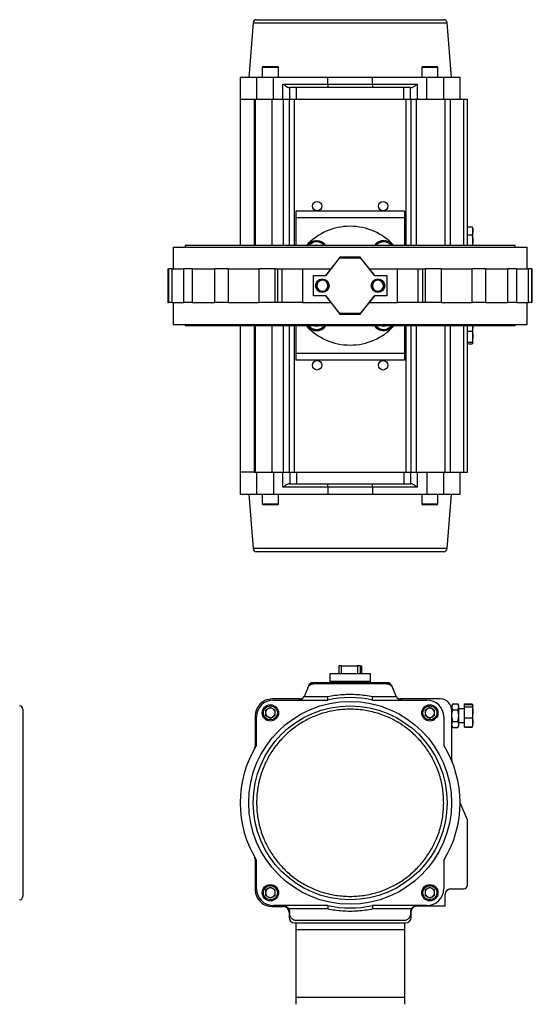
# Model space of a CAD drawing. Header units: millimetres. Extents: x 441 to 3746, y -9 to 3132.
# Tile 5 of 8: x 1221 to 1976, y 1681 to 3132. Entities that reach past the tile are written whole.
import ezdxf

# ---------------------------------------------------------------- set-up
doc = ezdxf.new("R2010")
doc.units = ezdxf.units.MM

msp = doc.modelspace()

# ---------------------------------------------------------------- linework, layer by layer
at = {"color": 7, "linetype": 'Continuous', "lineweight": 25}
for p, q in [((1565.1, 3127.7), (1558.4, 3047.3)), ((1857.4, 3047.3), (1850.8, 3127.7)), ((1580, 3063.3), (1600.8, 3063.3)), ((1815, 3063.3), (1835.8, 3063.3)), ((1545.9, 3047.3), (1545.9, 3015.3)), ((1569.9, 3047.3), (1545.9, 3047.3)), ((1569.9, 3047.3), (1569.9, 3015.3)), ((1594.9, 3047.3), (1569.9, 3047.3)), ((1578.4, 3061.7), (1578.4, 3047.3)), ((1594.9, 3015.3), (1594.9, 3047.3)), ((1675.2, 3047.3), (1594.9, 3047.3)), ((1602.4, 3047.3), (1602.4, 3061.7)), ((1675.2, 3037.3), (1675.2, 3047.3)), ((1740.7, 3047.3), (1675.2, 3047.3)), ((1740.7, 3037.3), (1740.7, 3047.3)), ((1820.9, 3047.3), (1740.7, 3047.3)), ((1813.4, 3061.7), (1813.4, 3047.3)), ((1820.9, 3015.3), (1820.9, 3047.3)), ((1845.9, 3047.3), (1820.9, 3047.3)), ((1837.4, 3047.3), (1837.4, 3061.7)), ((1845.9, 3015.3), (1845.9, 3047.3)), ((1869.9, 3047.3), (1845.9, 3047.3)), ((1869.9, 3015.3), (1869.9, 3047.3)), ((1608.9, 3015.3), (1608.9, 3037.3)), ((1608.9, 3037.3), (1675.2, 3037.3)), ((1675.2, 3037.3), (1740.7, 3037.3)), ((1740.7, 3037.3), (1806.9, 3037.3)), ((1806.9, 3037.3), (1806.9, 3015.3)), ((1617.6, 3032.3), (1618.9, 3032.3)), ((1618.9, 3015.3), (1618.9, 3032.3)), ((1628.9, 3015.3), (1628.9, 3032.3)), ((1786.9, 3032.3), (1628.9, 3032.3)), ((1786.9, 3015.3), (1786.9, 3032.3)), ((1796.9, 3015.3), (1796.9, 3032.3)), ((1796.9, 3032.3), (1798.3, 3032.3)), ((1545.9, 3015.3), (1545.9, 2799.6)), ((1545.9, 3015.3), (1567.2, 3015.3)), ((1567.2, 3015.3), (1567.9, 3015.3)), ((1567.9, 3015.3), (1567.9, 2799.6)), ((1567.9, 3015.3), (1592.9, 3015.3)), ((1592.9, 3015.3), (1609.9, 3015.3)), ((1609.9, 3015.3), (1617.9, 3015.3)), ((1617.9, 3015.3), (1625.9, 3015.3)), ((1617.9, 3015.3), (1617.9, 2799.6)), ((1625.9, 3015.3), (1789.9, 3015.3)), ((1789.9, 3015.3), (1797.9, 3015.3)), ((1797.9, 2799.6), (1797.9, 3015.3)), ((1797.9, 3015.3), (1805.9, 3015.3)), ((1805.9, 3015.3), (1847.9, 3015.3)), ((1847.9, 2799.6), (1847.9, 3015.3)), ((1847.9, 3015.3), (1855.9, 3015.3)), ((1855.9, 3015.3), (1874.9, 3015.3)), ((1874.9, 3015.3), (1880.9, 3015.3)), ((1880.9, 2799.6), (1880.9, 3015.3)), ((1787.9, 2850.3), (1627.9, 2850.3)), ((1627.9, 2850.3), (1627.9, 2840.3)), ((1787.9, 2850.3), (1787.9, 2840.3)), ((1787.9, 2840.3), (1627.9, 2840.3)), ((1627.9, 2840.3), (1627.9, 2799.6)), ((1787.9, 2840.3), (1787.9, 2799.6)), ((1880.9, 2826.8), (1887.6, 2826.8)), ((1880.9, 2815.2), (1887.6, 2815.2)), ((1888.5, 2825.6), (1887.6, 2826.8)), ((1888.9, 2824.8), (1888.5, 2825.6)), ((1888.9, 2821), (1888.9, 2824.8)), ((1888.9, 2806.7), (1888.9, 2821)), ((1888.9, 2799.6), (1888.9, 2806.7)), ((1446.9, 2797.3), (1446.9, 2765.3)), ((1446.9, 2797.3), (1968.9, 2797.3)), ((1464.6, 2799.6), (1464.6, 2797.3)), ((1951.2, 2799.6), (1464.6, 2799.6)), ((1951.2, 2797.3), (1951.2, 2799.6)), ((1968.9, 2765.3), (1968.9, 2797.3)), ((1692.9, 2782.3), (1671.9, 2755.3)), ((1671.9, 2755.3), (1692.9, 2781.3)), ((1722.9, 2782.3), (1692.9, 2782.3)), ((1692.9, 2781.3), (1722.9, 2781.3)), ((1743.9, 2755.3), (1722.9, 2782.3)), ((1722.9, 2781.3), (1743.9, 2755.3)), ((1439.4, 2765.3), (1439.4, 2715.3)), ((1439.4, 2765.3), (1440.9, 2765.3)), ((1445.3, 2765.3), (1440.9, 2765.3)), ((1440.9, 2715.3), (1440.9, 2765.3)), ((1445.3, 2765.3), (1462.7, 2765.3)), ((1445.3, 2765.3), (1445.3, 2715.3)), ((1475.3, 2765.3), (1462.7, 2765.3)), ((1462.7, 2715.3), (1462.7, 2765.3)), ((1475.3, 2765.3), (1508.5, 2765.3)), ((1475.3, 2765.3), (1475.3, 2715.3)), ((1528.2, 2765.3), (1508.5, 2765.3)), ((1508.5, 2715.3), (1508.5, 2765.3)), ((1528.2, 2765.3), (1573.8, 2765.3)), ((1528.2, 2765.3), (1528.2, 2715.3)), ((1597.5, 2765.3), (1573.8, 2765.3)), ((1573.8, 2715.3), (1573.8, 2765.3)), ((1597.5, 2765.3), (1601, 2765.3)), ((1597.5, 2715.3), (1597.5, 2765.3)), ((1601, 2765.3), (1607.9, 2765.3)), ((1601, 2765.3), (1601, 2715.3)), ((1607.9, 2715.3), (1607.9, 2765.3)), ((1607.9, 2765.3), (1637.9, 2765.3)), ((1637.9, 2765.3), (1637.9, 2715.3)), ((1637.9, 2765.3), (1679.7, 2765.3)), ((1736.2, 2765.3), (1777.9, 2765.3)), ((1777.9, 2715.3), (1777.9, 2765.3)), ((1777.9, 2765.3), (1807.9, 2765.3)), ((1807.9, 2765.3), (1807.9, 2715.3)), ((1807.9, 2765.3), (1814.9, 2765.3)), ((1814.9, 2765.3), (1818.4, 2765.3)), ((1814.9, 2715.3), (1814.9, 2765.3)), ((1842.1, 2765.3), (1818.4, 2765.3)), ((1818.4, 2765.3), (1818.4, 2715.3)), ((1842.1, 2765.3), (1887.7, 2765.3)), ((1842.1, 2765.3), (1842.1, 2715.3)), ((1907.4, 2765.3), (1887.7, 2765.3)), ((1887.7, 2715.3), (1887.7, 2765.3)), ((1907.4, 2765.3), (1940.5, 2765.3)), ((1907.4, 2765.3), (1907.4, 2715.3)), ((1953.2, 2765.3), (1940.5, 2765.3)), ((1940.5, 2715.3), (1940.5, 2765.3)), ((1953.2, 2765.3), (1970.6, 2765.3)), ((1953.2, 2765.3), (1953.2, 2715.3)), ((1975, 2765.3), (1970.6, 2765.3)), ((1970.6, 2715.3), (1970.6, 2765.3)), ((1975, 2765.3), (1976.4, 2765.3)), ((1975, 2765.3), (1975, 2715.3)), ((1976.4, 2715.3), (1976.4, 2765.3)), ((1653.9, 2725.3), (1653.9, 2755.3)), ((1653.9, 2755.3), (1671.9, 2755.3)), ((1660, 2744.3), (1657.7, 2740.3)), ((1662.3, 2748.3), (1660, 2744.3)), ((1673.9, 2744.3), (1671.6, 2748.3)), ((1676.2, 2740.3), (1673.9, 2744.3)), ((1742, 2744.3), (1739.7, 2740.3)), ((1744.3, 2748.3), (1742, 2744.3)), ((1743.9, 2755.3), (1761.9, 2755.3)), ((1755.9, 2744.3), (1753.6, 2748.3)), ((1758.2, 2740.3), (1755.9, 2744.3)), ((1761.9, 2755.3), (1761.9, 2725.3)), ((1657.7, 2740.3), (1660, 2736.3)), ((1660, 2736.3), (1662.3, 2732.3)), ((1671.6, 2732.3), (1673.9, 2736.3)), ((1673.9, 2736.3), (1676.2, 2740.3)), ((1739.7, 2740.3), (1742, 2736.3)), ((1742, 2736.3), (1744.3, 2732.3)), ((1753.6, 2732.3), (1755.9, 2736.3)), ((1755.9, 2736.3), (1758.2, 2740.3)), ((1439.4, 2715.3), (1440.9, 2715.3)), ((1445.3, 2715.3), (1440.9, 2715.3)), ((1445.3, 2715.3), (1462.7, 2715.3)), ((1446.9, 2715.3), (1446.9, 2683.3)), ((1475.3, 2715.3), (1462.7, 2715.3)), ((1475.3, 2715.3), (1508.5, 2715.3)), ((1528.2, 2715.3), (1508.5, 2715.3)), ((1528.2, 2715.3), (1573.8, 2715.3)), ((1597.5, 2715.3), (1573.8, 2715.3)), ((1601, 2715.3), (1597.5, 2715.3)), ((1607.9, 2715.3), (1601, 2715.3)), ((1637.9, 2715.3), (1607.9, 2715.3)), ((1637.9, 2715.3), (1679.7, 2715.3)), ((1671.9, 2725.3), (1653.9, 2725.3)), ((1671.9, 2725.3), (1692.9, 2698.3)), ((1692.9, 2699.3), (1671.9, 2725.3)), ((1722.9, 2698.3), (1743.9, 2725.3)), ((1743.9, 2725.3), (1722.9, 2699.3)), ((1736.2, 2715.3), (1777.9, 2715.3)), ((1761.9, 2725.3), (1743.9, 2725.3)), ((1807.9, 2715.3), (1777.9, 2715.3)), ((1814.9, 2715.3), (1807.9, 2715.3)), ((1818.4, 2715.3), (1814.9, 2715.3)), ((1842.1, 2715.3), (1818.4, 2715.3)), ((1842.1, 2715.3), (1887.7, 2715.3)), ((1907.4, 2715.3), (1887.7, 2715.3)), ((1907.4, 2715.3), (1940.5, 2715.3)), ((1953.2, 2715.3), (1940.5, 2715.3)), ((1953.2, 2715.3), (1970.6, 2715.3)), ((1968.9, 2683.3), (1968.9, 2715.3)), ((1975, 2715.3), (1970.6, 2715.3)), ((1975, 2715.3), (1976.4, 2715.3)), ((1722.9, 2699.3), (1692.9, 2699.3)), ((1692.9, 2698.3), (1722.9, 2698.3)), ((1446.9, 2683.3), (1968.9, 2683.3)), ((1464.6, 2683.3), (1464.6, 2681.1)), ((1951.2, 2681.1), (1464.6, 2681.1)), ((1545.9, 2681.1), (1545.9, 2465.3)), ((1567.9, 2681.1), (1567.9, 2465.3)), ((1617.9, 2681.1), (1617.9, 2465.3)), ((1627.9, 2681.1), (1627.9, 2640.3)), ((1787.9, 2681.1), (1787.9, 2640.3)), ((1797.9, 2465.3), (1797.9, 2681.1)), ((1847.9, 2465.3), (1847.9, 2681.1)), ((1880.9, 2465.3), (1880.9, 2681.1)), ((1880.9, 2673.3), (1887.6, 2673.3)), ((1888.8, 2681.1), (1888.9, 2680.1)), ((1888.9, 2680.1), (1888.9, 2681.1)), ((1888.9, 2665.3), (1888.9, 2680.1)), ((1951.2, 2681.1), (1951.2, 2683.3)), ((1880.9, 2657.2), (1887.6, 2657.2)), ((1888.8, 2655.7), (1888.9, 2655.8)), ((1888.9, 2656), (1888.9, 2665.3)), ((1888.9, 2655.8), (1888.9, 2656)), ((1880.9, 2654.7), (1887.6, 2654.7)), ((1787.9, 2640.3), (1627.9, 2640.3)), ((1627.9, 2640.3), (1627.9, 2630.3)), ((1787.9, 2630.3), (1627.9, 2630.3)), ((1787.9, 2640.3), (1787.9, 2630.3)), ((1545.9, 2465.3), (1545.9, 2433.3)), ((1567.2, 2465.3), (1545.9, 2465.3)), ((1567.2, 2465.3), (1567.9, 2465.3)), ((1567.9, 2465.3), (1592.9, 2465.3)), ((1569.9, 2465.3), (1569.9, 2433.3)), ((1592.9, 2465.3), (1609.9, 2465.3)), ((1594.9, 2465.3), (1594.9, 2433.3)), ((1608.9, 2443.3), (1608.9, 2465.3)), ((1609.9, 2465.3), (1617.9, 2465.3)), ((1617.9, 2465.3), (1625.9, 2465.3)), ((1618.9, 2465.3), (1618.9, 2448.3)), ((1625.9, 2465.3), (1789.9, 2465.3)), ((1628.9, 2465.3), (1628.9, 2448.3)), ((1786.9, 2465.3), (1786.9, 2448.3)), ((1789.9, 2465.3), (1797.9, 2465.3)), ((1796.9, 2465.3), (1796.9, 2448.3)), ((1797.9, 2465.3), (1805.9, 2465.3)), ((1805.9, 2465.3), (1847.9, 2465.3)), ((1806.9, 2465.3), (1806.9, 2443.3)), ((1820.9, 2465.3), (1820.9, 2433.3)), ((1845.9, 2433.3), (1845.9, 2465.3)), ((1847.9, 2465.3), (1855.9, 2465.3)), ((1855.9, 2465.3), (1874.9, 2465.3)), ((1869.9, 2433.3), (1869.9, 2465.3)), ((1874.9, 2465.3), (1880.9, 2465.3)), ((1675.2, 2443.3), (1608.9, 2443.3)), ((1618.9, 2448.3), (1617.6, 2448.3)), ((1628.9, 2448.3), (1786.9, 2448.3)), ((1740.7, 2443.3), (1675.2, 2443.3)), ((1675.2, 2443.3), (1675.2, 2433.3)), ((1806.9, 2443.3), (1740.7, 2443.3)), ((1740.7, 2443.3), (1740.7, 2433.3)), ((1798.3, 2448.3), (1796.9, 2448.3)), ((1545.9, 2433.3), (1569.9, 2433.3)), ((1558.4, 2433.3), (1565.1, 2352.9)), ((1569.9, 2433.3), (1594.9, 2433.3)), ((1578.4, 2433.3), (1578.4, 2418.9)), ((1594.9, 2433.3), (1675.2, 2433.3)), ((1602.4, 2418.9), (1602.4, 2433.3)), ((1675.2, 2433.3), (1740.7, 2433.3)), ((1740.7, 2433.3), (1820.9, 2433.3)), ((1813.4, 2433.3), (1813.4, 2418.9)), ((1820.9, 2433.3), (1845.9, 2433.3)), ((1837.4, 2418.9), (1837.4, 2433.3)), ((1845.9, 2433.3), (1869.9, 2433.3)), ((1850.8, 2352.9), (1857.4, 2433.3)), ((1600.8, 2417.3), (1580, 2417.3)), ((1835.8, 2417.3), (1815, 2417.3)), ((1691.3, 2180.2), (1691.3, 2168.2)), ((1695, 2180.2), (1691.3, 2180.2)), ((1695, 2168.2), (1695, 2180.2)), ((1695, 2180.2), (1719, 2180.2)), ((1719, 2180.2), (1719, 2168.2)), ((1723.2, 2180.2), (1719, 2180.2)), ((1723.2, 2168.2), (1723.2, 2180.2)), ((1723.2, 2180.2), (1723.8, 2180.2)), ((1723.8, 2180.2), (1723.8, 2176.2)), ((1723.8, 2180.2), (1724, 2180.2)), ((1724, 2176.2), (1724, 2180.2)), ((1724, 2180.2), (1724.6, 2180.2)), ((1724.6, 2180.2), (1724.6, 2168.2)), ((1677.9, 2168.2), (1677.9, 2157.2)), ((1737.9, 2168.2), (1677.9, 2168.2)), ((1723.8, 2176.2), (1724, 2176.2)), ((1737.9, 2157.2), (1737.9, 2168.2)), ((1762.3, 2155.2), (1653.5, 2155.2)), ((1761.3, 2153.7), (1654.6, 2153.7)), ((1737.9, 2157.2), (1677.9, 2157.2)), ((1679.4, 2157.2), (1679.4, 2155.2)), ((1736.4, 2155.2), (1736.4, 2157.2)), ((1772.3, 2143.4), (1769.9, 2150)), ((1640.5, 2135.9), (1639.9, 2134.7)), ((1639.9, 2134.7), (1674.7, 2134.7)), ((1645.4, 2147.6), (1640.5, 2135.9)), ((1741.2, 2134.7), (1775.9, 2134.7)), ((1770.5, 2147.6), (1775.4, 2135.9)), ((1590.4, 2118.8), (1583.4, 2114.8)), ((1590.4, 2118.8), (1597.5, 2114.8)), ((1633.6, 2131.2), (1592.9, 2131.2)), ((1594.9, 2129.7), (1675.2, 2129.7)), ((1740.7, 2129.7), (1820.9, 2129.7)), ((1840.9, 2131.2), (1782.3, 2131.2)), ((1825.4, 2118.8), (1818.4, 2114.8)), ((1825.4, 2118.8), (1832.5, 2114.8)), ((1859.3, 2124.1), (1857.9, 2121.7)), ((1857.9, 2121.7), (1857.9, 2119.7)), ((1857.9, 2119.7), (1857.9, 2114.2)), ((1859.3, 2124.1), (1866.6, 2124.1)), ((1867.9, 2121.7), (1866.6, 2124.1)), ((1867.9, 2119.7), (1867.9, 2121.7)), ((1867.9, 2106.7), (1867.9, 2119.7)), ((1876.7, 2120.6), (1875.9, 2120.6)), ((1875.9, 2120.6), (1875.9, 2120.3)), ((1875.9, 2120.3), (1875.9, 2092.9)), ((1876.7, 2123.9), (1887.6, 2123.9)), ((1876.7, 2123.2), (1876.7, 2123.9)), ((1876.7, 2123.2), (1887.6, 2123.2)), ((1876.7, 2119.6), (1876.7, 2123.2)), ((1876.7, 2119.6), (1887.6, 2119.6)), ((1876.7, 2103.2), (1876.7, 2119.6)), ((1887.6, 2123.9), (1888.2, 2122.9)), ((1888.9, 2121.7), (1888.7, 2122.1)), ((1888.9, 2121.4), (1888.9, 2121.7)), ((1888.9, 2111.4), (1888.9, 2121.4)), ((1567.9, 2106.2), (1567.9, 2061.4)), ((1569.9, 2063.1), (1569.9, 2104.7)), ((1583.4, 2114.8), (1583.4, 2106.7)), ((1590.4, 2102.6), (1583.4, 2106.7)), ((1597.5, 2106.7), (1590.4, 2102.6)), ((1597.5, 2106.7), (1597.5, 2114.8)), ((1818.4, 2114.8), (1818.4, 2106.7)), ((1825.4, 2102.6), (1818.4, 2106.7)), ((1832.5, 2106.7), (1825.4, 2102.6)), ((1832.5, 2106.7), (1832.5, 2114.8)), ((1845.9, 2104.7), (1845.9, 2063.1)), ((1857.9, 2116.7), (1857.8, 2116.7)), ((1857.9, 2040.6), (1857.9, 2114.2)), ((1859.3, 2115.4), (1866.6, 2115.4)), ((1875.9, 2116.7), (1867.9, 2116.7)), ((1867.9, 2093.7), (1867.9, 2106.7)), ((1888.9, 2096.7), (1888.9, 2111.4)), ((1857.9, 2091.7), (1859.3, 2089.4)), ((1859.3, 2098.1), (1866.6, 2098.1)), ((1866.6, 2089.4), (1867.9, 2091.7)), ((1867.9, 2096.7), (1875.9, 2096.7)), ((1867.9, 2091.7), (1867.9, 2093.7)), ((1875.9, 2092.9), (1876.7, 2092.9)), ((1876.7, 2103.2), (1887.6, 2103.2)), ((1876.7, 2090.3), (1876.7, 2103.2)), ((1876.7, 2090.3), (1887.6, 2090.3)), ((1876.7, 2089.6), (1876.7, 2090.3)), ((1876.7, 2089.6), (1887.6, 2089.6)), ((1888, 2090.6), (1887.6, 2089.6)), ((1887.6, 2089.6), (1888.2, 2090.6)), ((1888.3, 2090.6), (1888.7, 2091.4)), ((1888.7, 2091.4), (1888.9, 2091.7)), ((1888.9, 2091.7), (1888.9, 2096.7)), ((1859.3, 2089.4), (1866.6, 2089.4)), ((1880.9, 1953.2), (1869.9, 1978.2)), ((1880.9, 1857.2), (1880.9, 1953.2)), ((1567.9, 1895.1), (1567.9, 1850.2)), ((1569.9, 1851.7), (1569.9, 1893.4)), ((1845.9, 1893.4), (1845.9, 1851.7)), ((1590.4, 1853.8), (1583.4, 1849.8)), ((1583.4, 1849.8), (1583.4, 1841.7)), ((1590.4, 1853.8), (1597.5, 1849.8)), ((1597.5, 1841.7), (1597.5, 1849.8)), ((1825.4, 1853.8), (1818.4, 1849.8)), ((1818.4, 1849.8), (1818.4, 1841.7)), ((1825.4, 1853.8), (1832.5, 1849.8)), ((1832.5, 1841.7), (1832.5, 1849.8)), ((1847.9, 1826.2), (1847.9, 1843.2)), ((1855.9, 1851.2), (1874.9, 1851.2)), ((1590.4, 1837.6), (1583.4, 1841.7)), ((1597.5, 1841.7), (1590.4, 1837.6)), ((1825.4, 1837.6), (1818.4, 1841.7)), ((1832.5, 1841.7), (1825.4, 1837.6)), ((1592.9, 1825.2), (1609.9, 1825.2)), ((1675.2, 1826.7), (1594.9, 1826.7)), ((1674.7, 1821.7), (1617.6, 1821.7)), ((1617.9, 1817.2), (1617.9, 1809.2)), ((1618.9, 1814.7), (1618.9, 1816.7)), ((1820.9, 1826.7), (1740.7, 1826.7)), ((1798.3, 1821.7), (1741.2, 1821.7)), ((1796.9, 1816.7), (1796.9, 1814.7)), ((1797.9, 1809.2), (1797.9, 1818.2)), ((1805.9, 1826.2), (1847.9, 1826.2)), ((1625.9, 1801.2), (1789.9, 1801.2)), ((1627.9, 1801.2), (1627.9, 1791.2)), ((1786.9, 1804.7), (1628.9, 1804.7)), ((1787.9, 1801.2), (1787.9, 1791.2)), ((1787.9, 1791.2), (1627.9, 1791.2)), ((1627.9, 1791.2), (1627.9, 1691.2)), ((1787.9, 1791.2), (1787.9, 1691.2)), ((1787.9, 1691.2), (1627.9, 1691.2)), ((1627.9, 1691.2), (1627.9, 1681.2)), ((1787.9, 1691.2), (1787.9, 1681.2))]:
    msp.add_line(p, q, dxfattribs=at)
at = {"color": 8, "linetype": 'Continuous', "lineweight": 25}
for p, q in [((1565.1, 3127.7), (1850.8, 3127.7)), ((1602.4, 3061.7), (1578.4, 3061.7)), ((1837.4, 3061.7), (1813.4, 3061.7)), ((1567.2, 2799.6), (1567.2, 3015.3)), ((1592.9, 2799.6), (1592.9, 3015.3)), ((1609.9, 2799.6), (1609.9, 3015.3)), ((1625.9, 2799.6), (1625.9, 3015.3)), ((1789.9, 3015.3), (1789.9, 2799.6)), ((1805.9, 2799.6), (1805.9, 3015.3)), ((1855.9, 2799.6), (1855.9, 3015.3)), ((1874.9, 3015.3), (1874.9, 2799.6)), ((1567.2, 2465.3), (1567.2, 2681.1)), ((1592.9, 2465.3), (1592.9, 2681.1)), ((1609.9, 2465.3), (1609.9, 2681.1)), ((1625.9, 2465.3), (1625.9, 2681.1)), ((1789.9, 2681.1), (1789.9, 2465.3)), ((1805.9, 2465.3), (1805.9, 2681.1)), ((1855.9, 2465.3), (1855.9, 2681.1)), ((1874.9, 2681.1), (1874.9, 2465.3)), ((1578.4, 2418.9), (1602.4, 2418.9)), ((1813.4, 2418.9), (1837.4, 2418.9)), ((1850.8, 2352.9), (1565.1, 2352.9))]:
    msp.add_line(p, q, dxfattribs=at)
at = {"color": 7, "linetype": 'Continuous', "lineweight": 25}
for centre, radius in [((1659.3, 2857.6), 7), ((1756.5, 2857.6), 7), ((1666.9, 2740.3), 10), ((1748.9, 2740.3), 10), ((1659.3, 2623), 7), ((1756.5, 2623), 7), ((1707.9, 1978.2), 149.5), ((1707.9, 1978.2), 142.9), ((1590.4, 2110.7), 12), ((1590.4, 2110.7), 10.4), ((1825.4, 2110.7), 12), ((1825.4, 2110.7), 10.4), ((1590.4, 1845.7), 12), ((1825.4, 1845.7), 12), ((1590.4, 1845.7), 10.4), ((1825.4, 1845.7), 10.4)]:
    msp.add_circle(centre, radius, dxfattribs=at)
for centre, radius, start, end in [((1570, 3127.3), 5, 90, 175.2921), ((1845.8, 3127.3), 5, 4.7079, 90), ((1580, 3061.7), 1.6, 90, 180), ((1600.8, 3061.7), 1.6, 0, 90), ((1815, 3061.7), 1.6, 90, 180), ((1835.8, 3061.7), 1.6, 0, 90), ((1707.9, 2740.3), 87.5, 42.6208, 137.3792), ((1658.4, 2789.8), 16.8, 93.5574, 144.5138), ((1658.4, 2789.8), 15, 120, 139.4457), ((1658.4, 2789.8), 15, 60, 120), ((1658.4, 2789.8), 16.8, 35.4862, 85.5684), ((1658.4, 2789.8), 15, 40.5543, 60), ((1757.4, 2789.8), 16.8, 124.0304, 144.5138), ((1757.4, 2789.8), 15, 90, 139.4457), ((1757.4, 2789.8), 16.8, 64.3961, 115.7243), ((1757.4, 2789.8), 15, 40.5543, 90), ((1757.4, 2789.8), 16.8, 35.4862, 56.3145), ((1658.4, 2789.8), 10, 77.2267, 102.7733), ((1757.4, 2789.8), 10, 77.2267, 102.7733), ((1666.9, 2740.3), 8, 150, 210), ((1666.9, 2740.3), 8, 90, 150), ((1666.9, 2740.3), 8.05, 83.7096, 145.3883), ((1666.9, 2740.3), 8, 30, 90), ((1666.9, 2740.3), 8, 330, 30), ((1748.9, 2740.3), 8, 150, 210), ((1748.9, 2740.3), 8, 90, 150), ((1748.9, 2740.3), 8.05, 27.7138, 91.545), ((1748.9, 2740.3), 8, 30, 90), ((1748.9, 2740.3), 8, 330, 30), ((1666.9, 2740.3), 8.05, 207.8594, 273.3507), ((1666.9, 2740.3), 8, 210, 270), ((1666.9, 2740.3), 8, 270, 330), ((1748.9, 2740.3), 8, 210, 270), ((1748.9, 2740.3), 8.05, 264.9134, 325.3883), ((1748.9, 2740.3), 8, 270, 330), ((1707.9, 2740.3), 87.5, 222.6208, 270), ((1658.4, 2690.8), 16.8, 215.4862, 236.3145), ((1658.4, 2690.8), 15, 220.5543, 270), ((1658.4, 2690.8), 16.8, 244.3961, 295.7243), ((1658.4, 2690.8), 10, 257.2267, 282.7733), ((1658.4, 2690.8), 15, 270, 319.4457), ((1658.4, 2690.8), 16.8, 304.0304, 324.5138), ((1707.9, 2740.3), 87.5, 270, 317.3792), ((1757.4, 2690.8), 16.8, 215.4862, 265.5684), ((1757.4, 2690.8), 15, 220.5543, 240), ((1757.4, 2690.8), 15, 240, 300), ((1757.4, 2690.8), 10, 257.2267, 282.7733), ((1757.4, 2690.8), 16.8, 273.5574, 324.5138), ((1757.4, 2690.8), 15, 300, 319.4457), ((1580, 2418.9), 1.6, 180, 270), ((1600.8, 2418.9), 1.6, 270, 0), ((1815, 2418.9), 1.6, 180, 270), ((1835.8, 2418.9), 1.6, 270, 0), ((1570, 2353.3), 5, 184.7079, 270), ((1845.8, 2353.3), 5, 270, 355.2921), ((1653.5, 2147.2), 8, 90, 160), ((1762.3, 2147.2), 8, 20, 90), ((1633.6, 2139.2), 8, 270, 313.0391), ((1707.9, 1978.2), 155, 77.8009, 102.1991), ((1784.6, 2139.7), 10, 202.6199, 210), ((1782.3, 2139.2), 8, 228.2128, 270), ((1220.4, 2116.1), 5, 0, 85.2921), ((1592.9, 2106.2), 25, 90, 180), ((1594.9, 2104.7), 25, 90, 180), ((1820.9, 2104.7), 25, 0, 90), ((1840.9, 2114.2), 17, 0, 90), ((1590.4, 2110.7), 7.02, 120, 180), ((1590.4, 2110.7), 7.02, 180, 240), ((1590.4, 2110.7), 7.02, 60, 120), ((1590.4, 2110.7), 7.02, 240, 300), ((1590.4, 2110.7), 7.02, 0, 60), ((1590.4, 2110.7), 7.02, 300, 0), ((1825.4, 2110.7), 7.02, 120, 180), ((1825.4, 2110.7), 7.02, 180, 240), ((1825.4, 2110.7), 7.02, 60, 120), ((1825.4, 2110.7), 7.02, 240, 300), ((1825.4, 2110.7), 7.02, 0, 60), ((1825.4, 2110.7), 7.02, 300, 0), ((1707.9, 1978.2), 162, 148.4137, 211.5863), ((1561.9, 2061.4), 6, 330.3482, 0), ((1707.9, 1978.2), 162, 328.4137, 31.5863), ((1863.9, 2040.6), 6, 180, 201.7868), ((1561.9, 1895.1), 6, 0, 29.6518), ((1592.9, 1850.2), 25, 180, 270), ((1594.9, 1851.7), 25, 180, 270), ((1590.4, 1845.7), 7.02, 120, 180), ((1590.4, 1845.7), 7.02, 180, 240), ((1590.4, 1845.7), 7.02, 60, 120), ((1590.4, 1845.7), 7.02, 0, 60), ((1590.4, 1845.7), 7.02, 300, 0), ((1825.4, 1845.7), 7.02, 120, 180), ((1825.4, 1845.7), 7.02, 180, 240), ((1820.9, 1851.7), 25, 270, 0), ((1825.4, 1845.7), 7.02, 60, 120), ((1825.4, 1845.7), 7.02, 0, 60), ((1825.4, 1845.7), 7.02, 300, 0), ((1855.9, 1843.2), 8, 90, 180), ((1874.9, 1857.2), 6, 270, 0), ((1220.4, 1840.3), 5, 274.7079, 0), ((1590.4, 1845.7), 7.02, 240, 300), ((1825.4, 1845.7), 7.02, 240, 300), ((1609.9, 1817.2), 8, 0, 90), ((1608.9, 1816.7), 10, 0, 30), ((1707.9, 1978.2), 155, 257.8009, 282.1991), ((1806.9, 1816.7), 10, 150, 180), ((1805.9, 1818.2), 8, 90, 180), ((1625.9, 1809.2), 8, 180, 270), ((1789.9, 1809.2), 8, 270, 0)]:
    msp.add_arc(centre, radius, start, end, dxfattribs=at)
for points, knots in [([(1570, 3132.3), (1570.1, 3132.3), (1570.3, 3132.3), (1571.4, 3132.3), (1573.3, 3132.3), (1576, 3132.3), (1579.4, 3132.3), (1583.3, 3132.3), (1587.6, 3132.3), (1592.4, 3132.3), (1597.9, 3132.3), (1603.9, 3132.3), (1610.4, 3132.3), (1617.3, 3132.3), (1624.7, 3132.3), (1632.4, 3132.3), (1640.4, 3132.3), (1648.7, 3132.3), (1657.6, 3132.3), (1667.3, 3132.3), (1677.6, 3132.3), (1687.8, 3132.3), (1697.9, 3132.3), (1707.9, 3132.3), (1717.9, 3132.3), (1728.1, 3132.3), (1738.3, 3132.3), (1748.6, 3132.3), (1758.2, 3132.3), (1767.2, 3132.3), (1775.5, 3132.3), (1783.5, 3132.3), (1791.2, 3132.3), (1798.6, 3132.3), (1805.5, 3132.3), (1812, 3132.3), (1818, 3132.3), (1823.4, 3132.3), (1828.3, 3132.3), (1832.6, 3132.3), (1836.5, 3132.3), (1839.9, 3132.3), (1842.6, 3132.3), (1844.5, 3132.3), (1845.6, 3132.3), (1845.8, 3132.3), (1845.8, 3132.3)], [0, 0, 0, 0, 0.02291, 0.046401, 0.070439, 0.094982, 0.119987, 0.141257, 0.162702, 0.184309, 0.206145, 0.228046, 0.25, 0.271953, 0.293854, 0.315691, 0.337297, 0.358742, 0.380013, 0.405017, 0.42956, 0.453598, 0.477089, 0.5, 0.52291, 0.546401, 0.570439, 0.594983, 0.619987, 0.641257, 0.662702, 0.684309, 0.706145, 0.728046, 0.75, 0.771953, 0.793854, 0.815691, 0.837297, 0.858742, 0.880013, 0.905017, 0.92956, 0.953598, 0.97709, 1, 1, 1, 1]), ([(1608.9, 3037.3), (1608.9, 3037.3), (1609.6, 3036.8), (1611, 3035.9), (1613.2, 3034.4), (1615.3, 3033.1), (1616.8, 3032.4), (1617.4, 3032.3), (1617.6, 3032.3)], [0, 0, 0, 0, 0.0017019, 0.2137631, 0.4256194, 0.7011169, 0.9036777, 1, 1, 1, 1]), ([(1675.2, 3037.3), (1675.2, 3036.7), (1675.2, 3035.7), (1675.1, 3034.6), (1675, 3033.5), (1674.9, 3032.5), (1674.7, 3032.4), (1674.7, 3032.3)], [0, 0, 0, 0, 0.241292, 0.36796, 0.49833, 0.748991, 1, 1, 1, 1]), ([(1740.7, 3037.3), (1740.7, 3036.7), (1740.7, 3035.7), (1740.8, 3034.6), (1740.9, 3033.5), (1741, 3032.5), (1741.2, 3032.4), (1741.2, 3032.3)], [0, 0, 0, 0, 0.241355, 0.368006, 0.49833, 0.748992, 1, 1, 1, 1]), ([(1798.3, 3032.3), (1798.8, 3032.4), (1799.8, 3032.6), (1801.8, 3033.8), (1803.7, 3035), (1805.3, 3036.2), (1806.4, 3037), (1806.9, 3037.3), (1806.9, 3037.3)], [0, 0, 0, 0, 0.217562, 0.475997, 0.658498, 0.841211, 0.998297, 1, 1, 1, 1]), ([(1628.9, 3032.3), (1628.3, 3032.3), (1627, 3032.3), (1625.1, 3032.3), (1623.3, 3032.3), (1621.8, 3032.3), (1620.6, 3032.3), (1619.6, 3032.3), (1619, 3032.3), (1619, 3032.3), (1618.9, 3032.3)], [0, 0, 0, 0, 0.125, 0.25, 0.375001, 0.500002, 0.625, 0.750002, 0.875002, 1, 1, 1, 1]), ([(1796.9, 3032.3), (1796.9, 3032.3), (1796.8, 3032.3), (1796.2, 3032.3), (1795.3, 3032.3), (1794.1, 3032.3), (1792.5, 3032.3), (1790.8, 3032.3), (1788.9, 3032.3), (1787.6, 3032.3), (1786.9, 3032.3)], [0, 0, 0, 0, 0.124998, 0.249998, 0.375, 0.499998, 0.624999, 0.75, 0.875, 1, 1, 1, 1]), ([(1887.6, 2826.8), (1888, 2825.8), (1888.7, 2823.9), (1888.9, 2822), (1888.9, 2821)], [0, 0, 0, 0, 0.495459, 1, 1, 1, 1]), ([(1888.9, 2821), (1888.9, 2820.8), (1888.9, 2819.8), (1888.6, 2817.8), (1887.9, 2816.1), (1887.6, 2815.2)], [0, 0, 0, 0, 0.070102, 0.530789, 1, 1, 1, 1]), ([(1887.6, 2815.2), (1887.9, 2814.2), (1888.4, 2812.1), (1888.9, 2809.2), (1888.9, 2807.4), (1888.9, 2806.7)], [0, 0, 0, 0, 0.376205, 0.755866, 1, 1, 1, 1]), ([(1645.3, 2799.6), (1645.9, 2799.9), (1647.8, 2801), (1649.7, 2802.1), (1650.9, 2802.8)], [0, 0, 0, 0, 0.322675, 1, 1, 1, 1]), ([(1650.9, 2802.8), (1651.1, 2802.9), (1652.5, 2803.7), (1655, 2805.1), (1657.3, 2806.5), (1658.4, 2807.1)], [0, 0, 0, 0, 0.070103, 0.530791, 1, 1, 1, 1]), ([(1658.4, 2807.1), (1659.7, 2806.4), (1662.1, 2805), (1664.7, 2803.5), (1665.9, 2802.8)], [0, 0, 0, 0, 0.495458, 1, 1, 1, 1]), ([(1665.9, 2802.8), (1666.1, 2802.7), (1667.5, 2801.9), (1669.4, 2800.8), (1671, 2799.9), (1671.5, 2799.6)], [0, 0, 0, 0, 0.094129, 0.712705, 1, 1, 1, 1]), ([(1745.7, 2799.6), (1746.1, 2800.2), (1747.1, 2801.9), (1748.1, 2803.7), (1748.8, 2804.8)], [0, 0, 0, 0, 0.3324615, 1, 1, 1, 1]), ([(1757.4, 2804.8), (1756.6, 2804.8), (1754.8, 2804.8), (1751.9, 2804.8), (1749.8, 2804.8), (1748.8, 2804.8)], [0, 0, 0, 0, 0.268407, 0.632372, 1, 1, 1, 1]), ([(1766.1, 2804.8), (1765.4, 2804.8), (1763.6, 2804.8), (1760.7, 2804.8), (1758.5, 2804.8), (1757.4, 2804.8)], [0, 0, 0, 0, 0.257243, 0.62638, 1, 1, 1, 1]), ([(1766.1, 2804.8), (1766.8, 2803.6), (1767.8, 2801.9), (1768.8, 2800.1), (1769.1, 2799.6)], [0, 0, 0, 0, 0.704858, 1, 1, 1, 1]), ([(1888.9, 2806.7), (1888.9, 2805.6), (1888.8, 2803.4), (1888.4, 2801), (1888, 2799.8), (1888, 2799.6)], [0, 0, 0, 0, 0.456099, 0.918849, 1, 1, 1, 1]), ([(1666.9, 2748.3), (1665.4, 2748.3), (1663.9, 2748.3), (1662.4, 2748.3), (1662.3, 2748.3)], [0, 0, 0, 0, 0.973004, 1, 1, 1, 1]), ([(1671.6, 2748.3), (1671.2, 2748.3), (1669.6, 2748.3), (1668.1, 2748.3), (1666.9, 2748.3)], [0, 0, 0, 0, 0.253068, 1, 1, 1, 1]), ([(1748.9, 2748.3), (1747.8, 2748.3), (1746.2, 2748.3), (1744.7, 2748.3), (1744.3, 2748.3)], [0, 0, 0, 0, 0.746932, 1, 1, 1, 1]), ([(1753.6, 2748.3), (1753.5, 2748.3), (1752, 2748.3), (1750.4, 2748.3), (1748.9, 2748.3)], [0, 0, 0, 0, 0.026996, 1, 1, 1, 1]), ([(1662.3, 2732.3), (1662.4, 2732.3), (1663.9, 2732.3), (1665.4, 2732.3), (1666.9, 2732.3)], [0, 0, 0, 0, 0.026996, 1, 1, 1, 1]), ([(1666.9, 2732.3), (1668.1, 2732.3), (1669.6, 2732.3), (1671.2, 2732.3), (1671.6, 2732.3)], [0, 0, 0, 0, 0.746932, 1, 1, 1, 1]), ([(1744.3, 2732.3), (1744.7, 2732.3), (1746.2, 2732.3), (1747.8, 2732.3), (1748.9, 2732.3)], [0, 0, 0, 0, 0.253068, 1, 1, 1, 1]), ([(1748.9, 2732.3), (1750.4, 2732.3), (1752, 2732.3), (1753.5, 2732.3), (1753.6, 2732.3)], [0, 0, 0, 0, 0.973004, 1, 1, 1, 1]), ([(1649.8, 2675.8), (1649.1, 2677), (1648.1, 2678.8), (1647.1, 2680.5), (1646.8, 2681.1)], [0, 0, 0, 0, 0.704858, 1, 1, 1, 1]), ([(1649.8, 2675.8), (1650.5, 2675.8), (1652.3, 2675.8), (1655.2, 2675.8), (1657.3, 2675.8), (1658.4, 2675.8)], [0, 0, 0, 0, 0.257243, 0.62638, 1, 1, 1, 1]), ([(1658.4, 2675.8), (1659.2, 2675.8), (1661.1, 2675.8), (1664, 2675.8), (1666.1, 2675.8), (1667.1, 2675.8)], [0, 0, 0, 0, 0.268407, 0.632372, 1, 1, 1, 1]), ([(1670.1, 2681.1), (1669.8, 2680.5), (1668.8, 2678.7), (1667.8, 2677), (1667.1, 2675.8)], [0, 0, 0, 0, 0.3324615, 1, 1, 1, 1]), ([(1749.9, 2677.8), (1749.8, 2677.9), (1748.4, 2678.7), (1746.5, 2679.8), (1744.9, 2680.8), (1744.3, 2681.1)], [0, 0, 0, 0, 0.094129, 0.712705, 1, 1, 1, 1]), ([(1757.4, 2673.5), (1756.2, 2674.2), (1753.8, 2675.6), (1751.2, 2677.1), (1749.9, 2677.8)], [0, 0, 0, 0, 0.495458, 1, 1, 1, 1]), ([(1764.9, 2677.8), (1764.8, 2677.7), (1763.4, 2676.9), (1760.9, 2675.5), (1758.6, 2674.2), (1757.4, 2673.5)], [0, 0, 0, 0, 0.070103, 0.530791, 1, 1, 1, 1]), ([(1770.5, 2681.1), (1770, 2680.7), (1768.1, 2679.7), (1766.2, 2678.6), (1764.9, 2677.8)], [0, 0, 0, 0, 0.322675, 1, 1, 1, 1]), ([(1888.9, 2680.1), (1888.9, 2680), (1888.9, 2678.7), (1888.6, 2676.4), (1887.9, 2674.4), (1887.6, 2673.3)], [0, 0, 0, 0, 0.070103, 0.530792, 1, 1, 1, 1]), ([(1887.6, 2673.3), (1888, 2672), (1888.7, 2669.4), (1888.9, 2666.6), (1888.9, 2665.3)], [0, 0, 0, 0, 0.495458, 1, 1, 1, 1]), ([(1888.9, 2665.3), (1888.9, 2665.1), (1888.9, 2663.6), (1888.6, 2660.9), (1887.9, 2658.5), (1887.6, 2657.2)], [0, 0, 0, 0, 0.070104, 0.530792, 1, 1, 1, 1]), ([(1887.6, 2657.2), (1887.8, 2657.1), (1888.2, 2656.9), (1888.8, 2656.5), (1888.9, 2656.1), (1888.9, 2656)], [0, 0, 0, 0, 0.226604, 0.610822, 1, 1, 1, 1]), ([(1888.9, 2656), (1888.9, 2655.9), (1888.9, 2655.6), (1888.5, 2655.2), (1887.9, 2654.9), (1887.6, 2654.7)], [0, 0, 0, 0, 0.244135, 0.62001, 1, 1, 1, 1]), ([(1617.6, 2448.3), (1617.1, 2448.2), (1616.1, 2448), (1614.1, 2446.8), (1612.2, 2445.6), (1610.5, 2444.5), (1609.5, 2443.7), (1608.9, 2443.3), (1608.9, 2443.3)], [0, 0, 0, 0, 0.217562, 0.475997, 0.658498, 0.841211, 0.998297, 1, 1, 1, 1]), ([(1618.9, 2448.3), (1619, 2448.3), (1619, 2448.3), (1619.6, 2448.3), (1620.6, 2448.3), (1621.8, 2448.3), (1623.3, 2448.3), (1625.1, 2448.3), (1627, 2448.3), (1628.3, 2448.3), (1628.9, 2448.3)], [0, 0, 0, 0, 0.124998, 0.249998, 0.375, 0.499998, 0.624999, 0.75, 0.875, 1, 1, 1, 1]), ([(1675.2, 2443.3), (1675.2, 2444), (1675.2, 2444.9), (1675.1, 2446.1), (1675, 2447.1), (1674.9, 2448.1), (1674.7, 2448.2), (1674.7, 2448.3)], [0, 0, 0, 0, 0.241355, 0.368006, 0.49833, 0.748992, 1, 1, 1, 1]), ([(1740.7, 2443.3), (1740.7, 2444), (1740.7, 2444.9), (1740.8, 2446.1), (1740.9, 2447.1), (1741, 2448.1), (1741.2, 2448.2), (1741.2, 2448.3)], [0, 0, 0, 0, 0.241292, 0.36796, 0.49833, 0.748991, 1, 1, 1, 1]), ([(1786.9, 2448.3), (1787.6, 2448.3), (1788.9, 2448.3), (1790.8, 2448.3), (1792.5, 2448.3), (1794.1, 2448.3), (1795.3, 2448.3), (1796.2, 2448.3), (1796.8, 2448.3), (1796.9, 2448.3), (1796.9, 2448.3)], [0, 0, 0, 0, 0.125, 0.25, 0.375001, 0.500002, 0.625, 0.750002, 0.875002, 1, 1, 1, 1]), ([(1806.9, 2443.3), (1806.9, 2443.3), (1806.2, 2443.8), (1804.9, 2444.8), (1802.7, 2446.3), (1800.6, 2447.5), (1799.1, 2448.2), (1798.5, 2448.3), (1798.3, 2448.3)], [0, 0, 0, 0, 0.0017019, 0.2137631, 0.4256194, 0.7011169, 0.9036777, 1, 1, 1, 1]), ([(1845.8, 2348.3), (1845.8, 2348.3), (1845.6, 2348.3), (1844.5, 2348.3), (1842.6, 2348.3), (1839.9, 2348.3), (1836.5, 2348.3), (1832.6, 2348.3), (1828.3, 2348.3), (1823.4, 2348.3), (1818, 2348.3), (1812, 2348.3), (1805.5, 2348.3), (1798.6, 2348.3), (1791.2, 2348.3), (1783.5, 2348.3), (1775.5, 2348.3), (1767.2, 2348.3), (1758.2, 2348.3), (1748.6, 2348.3), (1738.3, 2348.3), (1728.1, 2348.3), (1717.9, 2348.3), (1707.9, 2348.3), (1697.9, 2348.3), (1687.8, 2348.3), (1677.6, 2348.3), (1667.3, 2348.3), (1657.6, 2348.3), (1648.7, 2348.3), (1640.4, 2348.3), (1632.4, 2348.3), (1624.7, 2348.3), (1617.3, 2348.3), (1610.4, 2348.3), (1603.9, 2348.3), (1597.9, 2348.3), (1592.4, 2348.3), (1587.6, 2348.3), (1583.3, 2348.3), (1579.4, 2348.3), (1576, 2348.3), (1573.3, 2348.3), (1571.4, 2348.3), (1570.3, 2348.3), (1570.1, 2348.3), (1570, 2348.3)], [0, 0, 0, 0, 0.02291, 0.046401, 0.070439, 0.094982, 0.119987, 0.141257, 0.162702, 0.184309, 0.206145, 0.228046, 0.25, 0.271953, 0.293854, 0.315691, 0.337297, 0.358742, 0.380013, 0.405017, 0.42956, 0.453598, 0.477089, 0.5, 0.52291, 0.546401, 0.570439, 0.594983, 0.619987, 0.641257, 0.662702, 0.684309, 0.706145, 0.728046, 0.75, 0.771953, 0.793854, 0.815691, 0.837297, 0.858742, 0.880013, 0.905017, 0.92956, 0.953598, 0.97709, 1, 1, 1, 1]), ([(1645.4, 2147.6), (1645.8, 2148.5), (1646.7, 2150.2), (1649, 2152.2), (1651.7, 2153.5), (1653.6, 2153.7), (1654.6, 2153.7)], [0, 0, 0, 0, 0.2499994, 0.4999991, 0.7500001, 1, 1, 1, 1]), ([(1761.3, 2153.7), (1762.3, 2153.7), (1764.2, 2153.5), (1766.9, 2152.2), (1769.1, 2150.2), (1770, 2148.5), (1770.5, 2147.6)], [0, 0, 0, 0, 0.2499999, 0.5000009, 0.7500006, 1, 1, 1, 1]), ([(1631.3, 2129.7), (1631.3, 2129.7), (1632, 2129.7), (1633.3, 2129.9), (1635.5, 2130.6), (1637.6, 2131.8), (1639.1, 2133.4), (1639.7, 2134.4), (1639.9, 2134.7)], [0, 0, 0, 0, 0.001702, 0.213763, 0.425618, 0.701117, 0.903678, 1, 1, 1, 1]), ([(1674.7, 2134.7), (1678.3, 2135.4), (1685.6, 2136.8), (1696.7, 2138), (1707.9, 2138.4), (1719.1, 2138), (1730.3, 2136.8), (1737.6, 2135.4), (1741.2, 2134.7)], [0, 0, 0, 0, 0.16619, 0.332888, 0.5, 0.667104, 0.833807, 1, 1, 1, 1]), ([(1675.2, 2129.7), (1675.2, 2129.8), (1675.2, 2129.9), (1675.1, 2130.5), (1675, 2131.4), (1674.9, 2132.8), (1674.7, 2134.1), (1674.7, 2134.7)], [0, 0, 0, 0, 0.241546, 0.368367, 0.49891, 0.749335, 1, 1, 1, 1]), ([(1740.7, 2129.7), (1740.7, 2129.8), (1740.7, 2129.9), (1740.8, 2130.5), (1740.9, 2131.4), (1741, 2132.8), (1741.2, 2134.1), (1741.2, 2134.7)], [0, 0, 0, 0, 0.241619, 0.368424, 0.498909, 0.749335, 1, 1, 1, 1]), ([(1775.9, 2134.7), (1776.4, 2134), (1777.5, 2132.5), (1779.4, 2131.1), (1781.3, 2130.2), (1783, 2129.8), (1784.1, 2129.7), (1784.6, 2129.7), (1784.6, 2129.7)], [0, 0, 0, 0, 0.217562, 0.4759959, 0.6584996, 0.8412111, 0.9982974, 1, 1, 1, 1]), ([(1857.9, 2119.7), (1857.9, 2119.8), (1858, 2120.6), (1858.2, 2122.1), (1858.9, 2123.4), (1859.3, 2124.1)], [0, 0, 0, 0, 0.070104, 0.530794, 1, 1, 1, 1]), ([(1859.3, 2115.4), (1858.9, 2116.1), (1858.1, 2117.5), (1858, 2119), (1857.9, 2119.7)], [0, 0, 0, 0, 0.495459, 1, 1, 1, 1]), ([(1867.9, 2119.7), (1867.9, 2119.8), (1867.9, 2120.6), (1867.6, 2122.1), (1866.9, 2123.4), (1866.6, 2124.1)], [0, 0, 0, 0, 0.0701036, 0.5307937, 1, 1, 1, 1]), ([(1866.6, 2115.4), (1867, 2116.1), (1867.7, 2117.5), (1867.9, 2119), (1867.9, 2119.7)], [0, 0, 0, 0, 0.4954587, 1, 1, 1, 1]), ([(1887.6, 2123.2), (1887.8, 2123.1), (1888.2, 2122.7), (1888.8, 2122.1), (1888.9, 2121.7), (1888.9, 2121.4)], [0, 0, 0, 0, 0.226601, 0.610822, 1, 1, 1, 1]), ([(1888.9, 2121.4), (1888.9, 2121.3), (1888.9, 2120.9), (1888.5, 2120.3), (1887.9, 2119.9), (1887.6, 2119.6)], [0, 0, 0, 0, 0.244134, 0.620013, 1, 1, 1, 1]), ([(1887.6, 2119.6), (1888, 2118.3), (1888.7, 2115.6), (1888.9, 2112.8), (1888.9, 2111.4)], [0, 0, 0, 0, 0.495461, 1, 1, 1, 1]), ([(1225.4, 2116.1), (1225.4, 2116.1), (1225.4, 2115.9), (1225.4, 2114.8), (1225.4, 2112.9), (1225.4, 2110.2), (1225.4, 2106.8), (1225.4, 2102.9), (1225.4, 2098.6), (1225.4, 2093.7), (1225.4, 2088.3), (1225.4, 2082.3), (1225.4, 2075.8), (1225.4, 2068.9), (1225.4, 2061.5), (1225.4, 2053.8), (1225.4, 2045.8), (1225.4, 2037.5), (1225.4, 2028.5), (1225.4, 2018.9), (1225.4, 2008.6), (1225.4, 1998.4), (1225.4, 1988.2), (1225.4, 1981.5), (1225.4, 1978.2)], [0, 0, 0, 0, 0.0458197, 0.0928024, 0.1408776, 0.1899649, 0.239974, 0.2825142, 0.3254035, 0.3686178, 0.4122896, 0.4560922, 0.4999999, 0.5439054, 0.5877081, 0.6313823, 0.6745944, 0.7174837, 0.760026, 0.8100334, 0.8591199, 0.9071953, 0.9541791, 1, 1, 1, 1]), ([(1845.8, 1978.2), (1845.8, 1981.5), (1845.6, 1988.2), (1844.5, 1998.4), (1842.6, 2008.6), (1839.9, 2018.9), (1836.5, 2028.5), (1832.6, 2037.5), (1828.3, 2045.8), (1823.4, 2053.8), (1818, 2061.5), (1812, 2068.9), (1805.5, 2075.8), (1798.6, 2082.3), (1791.2, 2088.3), (1783.5, 2093.7), (1775.5, 2098.6), (1767.2, 2102.9), (1758.2, 2106.8), (1748.6, 2110.2), (1738.3, 2112.9), (1728.1, 2114.8), (1717.9, 2115.9), (1707.9, 2116.3), (1697.9, 2115.9), (1687.8, 2114.8), (1677.6, 2112.9), (1667.3, 2110.2), (1657.6, 2106.8), (1648.7, 2102.9), (1640.4, 2098.6), (1632.4, 2093.7), (1624.7, 2088.3), (1617.3, 2082.3), (1610.4, 2075.8), (1603.9, 2068.9), (1597.9, 2061.5), (1592.4, 2053.8), (1587.6, 2045.8), (1583.3, 2037.5), (1579.4, 2028.5), (1576, 2018.9), (1573.3, 2008.6), (1571.4, 1998.4), (1570.3, 1988.2), (1570.1, 1981.5), (1570, 1978.2)], [0, 0, 0, 0, 0.02291, 0.046401, 0.070439, 0.094982, 0.119987, 0.141257, 0.162702, 0.184309, 0.206145, 0.228046, 0.25, 0.271953, 0.293854, 0.315691, 0.337297, 0.358742, 0.380013, 0.405017, 0.42956, 0.453598, 0.477089, 0.5, 0.52291, 0.546401, 0.570439, 0.594982, 0.619987, 0.641257, 0.662702, 0.684309, 0.706145, 0.728046, 0.75, 0.771953, 0.793854, 0.815691, 0.837297, 0.858742, 0.880013, 0.905017, 0.92956, 0.953598, 0.97709, 1, 1, 1, 1]), ([(1857.9, 2106.7), (1858, 2107.5), (1858, 2109.4), (1858.5, 2112.3), (1859, 2114.4), (1859.3, 2115.4)], [0, 0, 0, 0, 0.268403, 0.63237, 1, 1, 1, 1]), ([(1859.3, 2098.1), (1859.1, 2098.8), (1858.6, 2100.6), (1858.1, 2103.5), (1858, 2105.6), (1857.9, 2106.7)], [0, 0, 0, 0, 0.257239, 0.626375, 1, 1, 1, 1]), ([(1867.9, 2106.7), (1867.9, 2107.5), (1867.9, 2109.4), (1867.4, 2112.3), (1866.9, 2114.4), (1866.6, 2115.4)], [0, 0, 0, 0, 0.268403, 0.63237, 1, 1, 1, 1]), ([(1866.6, 2098.1), (1866.8, 2098.8), (1867.3, 2100.6), (1867.8, 2103.5), (1867.9, 2105.6), (1867.9, 2106.7)], [0, 0, 0, 0, 0.257239, 0.626375, 1, 1, 1, 1]), ([(1888.9, 2111.4), (1888.9, 2111.2), (1888.9, 2109.7), (1888.6, 2106.9), (1887.9, 2104.4), (1887.6, 2103.2)], [0, 0, 0, 0, 0.070106, 0.530791, 1, 1, 1, 1]), ([(1857.9, 2093.7), (1857.9, 2093.8), (1858, 2094.6), (1858.2, 2096.1), (1858.9, 2097.4), (1859.3, 2098.1)], [0, 0, 0, 0, 0.070103, 0.530792, 1, 1, 1, 1]), ([(1859.3, 2089.4), (1858.9, 2090.1), (1858.1, 2091.5), (1858, 2093), (1857.9, 2093.7)], [0, 0, 0, 0, 0.495459, 1, 1, 1, 1]), ([(1867.9, 2093.7), (1867.9, 2093.8), (1867.9, 2094.6), (1867.6, 2096.1), (1866.9, 2097.4), (1866.6, 2098.1)], [0, 0, 0, 0, 0.070103, 0.530792, 1, 1, 1, 1]), ([(1866.6, 2089.4), (1867, 2090.1), (1867.7, 2091.5), (1867.9, 2093), (1867.9, 2093.7)], [0, 0, 0, 0, 0.4954587, 1, 1, 1, 1]), ([(1887.6, 2103.2), (1888, 2102.1), (1888.7, 2100), (1888.9, 2097.8), (1888.9, 2096.7)], [0, 0, 0, 0, 0.495459, 1, 1, 1, 1]), ([(1888.9, 2096.7), (1888.9, 2096.6), (1888.9, 2095.4), (1888.6, 2093.2), (1887.9, 2091.3), (1887.6, 2090.3)], [0, 0, 0, 0, 0.070102, 0.530789, 1, 1, 1, 1]), ([(1887.6, 2090.3), (1887.9, 2090.5), (1888.4, 2090.9), (1888.6, 2091.3), (1888.7, 2091.4)], [0, 0, 0, 0, 0.5885581, 1, 1, 1, 1]), ([(1225.4, 1978.2), (1225.4, 1974.9), (1225.4, 1968.2), (1225.4, 1958.1), (1225.4, 1947.9), (1225.4, 1937.6), (1225.4, 1927.9), (1225.4, 1919), (1225.4, 1910.7), (1225.4, 1902.7), (1225.4, 1895), (1225.4, 1887.6), (1225.4, 1880.7), (1225.4, 1874.2), (1225.4, 1868.2), (1225.4, 1862.7), (1225.4, 1857.9), (1225.4, 1853.6), (1225.4, 1849.7), (1225.4, 1846.3), (1225.4, 1843.6), (1225.4, 1841.7), (1225.4, 1840.6), (1225.4, 1840.4), (1225.4, 1840.3)], [0, 0, 0, 0, 0.04582, 0.092802, 0.140878, 0.189965, 0.239974, 0.282514, 0.325403, 0.368618, 0.41229, 0.456092, 0.5, 0.543905, 0.587708, 0.631382, 0.674594, 0.717484, 0.760026, 0.810033, 0.85912, 0.907195, 0.954179, 1, 1, 1, 1]), ([(1570, 1978.2), (1570.1, 1974.9), (1570.3, 1968.2), (1571.4, 1958.1), (1573.3, 1947.9), (1576, 1937.6), (1579.4, 1927.9), (1583.3, 1919), (1587.6, 1910.7), (1592.4, 1902.7), (1597.9, 1895), (1603.9, 1887.6), (1610.4, 1880.7), (1617.3, 1874.2), (1624.7, 1868.2), (1632.4, 1862.7), (1640.4, 1857.9), (1648.7, 1853.6), (1657.6, 1849.7), (1667.3, 1846.3), (1677.6, 1843.6), (1687.8, 1841.7), (1697.9, 1840.6), (1707.9, 1840.2), (1717.9, 1840.6), (1728.1, 1841.7), (1738.3, 1843.6), (1748.6, 1846.3), (1758.2, 1849.7), (1767.2, 1853.6), (1775.5, 1857.9), (1783.5, 1862.7), (1791.2, 1868.2), (1798.6, 1874.2), (1805.5, 1880.7), (1812, 1887.6), (1818, 1895), (1823.4, 1902.7), (1828.3, 1910.7), (1832.6, 1919), (1836.5, 1927.9), (1839.9, 1937.6), (1842.6, 1947.9), (1844.5, 1958.1), (1845.6, 1968.2), (1845.8, 1974.9), (1845.8, 1978.2)], [0, 0, 0, 0, 0.02291, 0.046401, 0.070439, 0.094982, 0.119987, 0.141257, 0.162702, 0.184309, 0.206145, 0.228046, 0.25, 0.271953, 0.293854, 0.315691, 0.337297, 0.358742, 0.380013, 0.405017, 0.42956, 0.453598, 0.477089, 0.5, 0.52291, 0.546401, 0.570439, 0.594983, 0.619987, 0.641257, 0.662702, 0.684309, 0.706145, 0.728046, 0.75, 0.771953, 0.793854, 0.815691, 0.837297, 0.858742, 0.880013, 0.905017, 0.92956, 0.953598, 0.97709, 1, 1, 1, 1]), ([(1608.9, 1826.7), (1608.9, 1826.7), (1609.6, 1826.7), (1611, 1826.6), (1613.2, 1825.9), (1615.3, 1824.6), (1616.8, 1823.1), (1617.4, 1822.1), (1617.6, 1821.7)], [0, 0, 0, 0, 0.0017019, 0.2104603, 0.4256181, 0.7011163, 0.9036775, 1, 1, 1, 1]), ([(1628.9, 1804.7), (1628.3, 1804.8), (1627, 1804.8), (1625.1, 1805.4), (1623.3, 1806.4), (1621.8, 1807.6), (1620.6, 1809.1), (1619.6, 1810.9), (1619, 1812.8), (1619, 1814.1), (1618.9, 1814.7)], [0, 0, 0, 0, 0.125, 0.25, 0.375001, 0.500002, 0.625, 0.750002, 0.875002, 1, 1, 1, 1]), ([(1675.2, 1826.7), (1675.2, 1826.7), (1675.2, 1826.6), (1675.1, 1825.9), (1675, 1825.1), (1674.9, 1823.7), (1674.7, 1822.4), (1674.7, 1821.7)], [0, 0, 0, 0, 0.241292, 0.36796, 0.49833, 0.748991, 1, 1, 1, 1]), ([(1741.2, 1821.7), (1737.6, 1821), (1730.3, 1819.6), (1719.1, 1818.5), (1707.9, 1818.1), (1696.7, 1818.5), (1685.6, 1819.6), (1678.3, 1821), (1674.7, 1821.7)], [0, 0, 0, 0, 0.16619, 0.332888, 0.5, 0.667104, 0.833807, 1, 1, 1, 1]), ([(1740.7, 1826.7), (1740.7, 1826.7), (1740.7, 1826.6), (1740.8, 1825.9), (1740.9, 1825.1), (1741, 1823.7), (1741.2, 1822.4), (1741.2, 1821.7)], [0, 0, 0, 0, 0.241355, 0.368006, 0.49833, 0.748992, 1, 1, 1, 1]), ([(1796.9, 1814.7), (1796.9, 1814.1), (1796.8, 1812.8), (1796.2, 1810.9), (1795.3, 1809.1), (1794.1, 1807.6), (1792.5, 1806.4), (1790.8, 1805.4), (1788.9, 1804.8), (1787.6, 1804.8), (1786.9, 1804.7)], [0, 0, 0, 0, 0.124998, 0.249998, 0.375, 0.499998, 0.624999, 0.75, 0.875, 1, 1, 1, 1]), ([(1798.3, 1821.7), (1798.8, 1822.4), (1799.8, 1824), (1801.8, 1825.4), (1803.7, 1826.2), (1805.3, 1826.7), (1806.4, 1826.7), (1806.9, 1826.7), (1806.9, 1826.7)], [0, 0, 0, 0, 0.217562, 0.475996, 0.65606, 0.841211, 0.998297, 1, 1, 1, 1])]:
    msp.add_open_spline(points, degree=3, knots=knots, dxfattribs=at)

doc.saveas('drawing.dxf')
